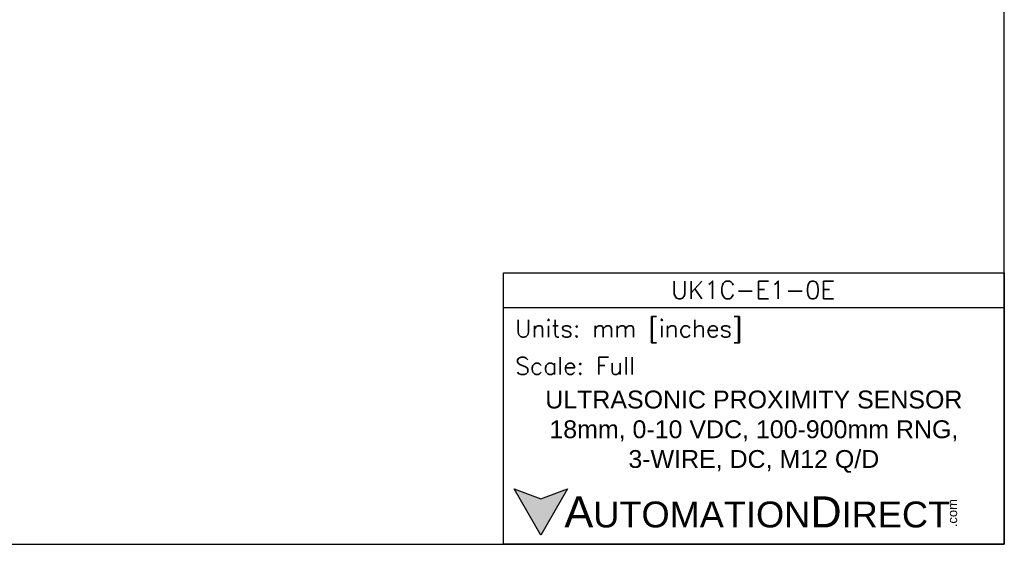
# Model space of a CAD drawing. Header units: inches. Extents: x 0 to 279, y 0 to 216.
# Tile 2 of 8: x 100 to 279, y 0 to 95. Entities that reach past the tile are written whole.
import ezdxf

# ---------------------------------------------------------------- set-up
doc = ezdxf.new("R2010")
doc.units = ezdxf.units.IN
doc.header["$LTSCALE"] = 10
doc.header["$MEASUREMENT"] = 0
doc.layers.add('Text', color=140, linetype='Continuous')
doc.styles.add('\\M+2ABAC\\M+2A6A11', font='txt')
doc.styles.add('ROMANS', font='romans.shx')

msp = doc.modelspace()

# ---------------------------------------------------------------- hatches: boundary and pattern name
at = {"layer": 'Text'}
msp.add_hatch(color=256, dxfattribs=at).paths.add_polyline_path([(199.93, 10.07), (195.08, 8.31), (190.23, 10.07), (195.08, 1.67)])

# ---------------------------------------------------------------- linework, layer by layer
at = {"layer": 'Defpoints'}
msp.add_lwpolyline([(279.4, 215.9), (0, 215.9), (0, 0), (279.4, 0)], close=True, dxfattribs=at)
at = {"layer": 'Text'}
msp.add_line((188.28, 43.12), (279.4, 43.12), dxfattribs=at)
for points in [[(188.28, 0), (188.28, 49.4), (279.4, 49.4), (279.4, 0)], [(199.93, 10.07), (195.08, 1.67), (190.23, 10.07), (195.08, 8.31)]]:
    msp.add_lwpolyline(points, close=True, dxfattribs=at)

# ---------------------------------------------------------------- texts
at = {"layer": 'Text', "linetype": 'Continuous', "insert": (233.7, 46.3), "char_height": 3.248, "width": 61.1425, "attachment_point": 5, "style": 'ROMANS'}
msp.add_mtext('UK1C-E1-0E', dxfattribs=at)
at = {"layer": 'Text', "attachment_point": 4}
for s, insert, char_height, width, style in [(' Units: mm [inches]', (188.28, 38.75), 3.1404, 91.118, 'ROMANS'), (' Scale: Full', (188.28, 32.47), 3.1404, 91.118, 'ROMANS'), ('{\\fArial|b0|i0|c0|p34;     \\H1.2x;A\\H0.8333x;UTOMATION\\H1.2x;D\\H0.8333x;IRECT}', (190.23, 5.87), 4.7106, 79.7962, '\\M+2ABAC\\M+2A6A11')]:
    msp.add_mtext(s, dxfattribs=dict(at, insert=insert, char_height=char_height, width=width, style=style))
at = {"layer": 'Text', "linetype": 'Continuous', "insert": (233.84, 20.5), "char_height": 3.2482, "width": 80.5049, "attachment_point": 5}
msp.add_mtext('{\\fArial|b0|i0|c0|p34;ULTRASONIC PROXIMITY SENSOR\\P18mm, 0-10 VDC, 100-900mm RNG, 3-WIRE, DC, M12 Q/D}', dxfattribs=at)
at = {"layer": 'Text', "insert": (269.12, 3.11), "char_height": 1.6958, "width": 5.0253, "attachment_point": 1, "rotation": 90, "style": '\\M+2ABAC\\M+2A6A11'}
msp.add_mtext('{\\fArial|b0|i0|c0|p34;.com}', dxfattribs=at)

doc.saveas('drawing.dxf')
